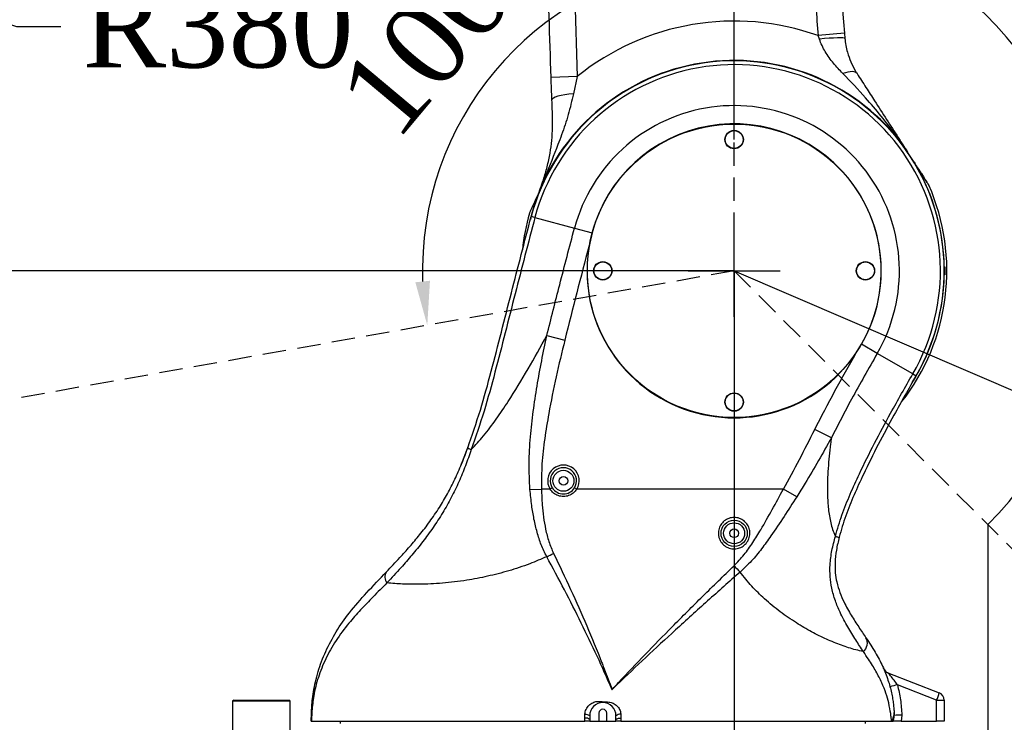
# Model space of a CAD drawing. Header units: millimetres. Extents: x 559 to 1365, y 424 to 1103.
# Tile 23 of 45: x 737 to 791, y 918 to 956. Entities that reach past the tile are written whole.
import ezdxf

# ---------------------------------------------------------------- set-up
doc = ezdxf.new("R2010")
doc.units = ezdxf.units.MM
doc.header["$PDSIZE"] = -1
doc.linetypes.add('HIDDEN', pattern=[1.905, 1.27, -0.635])
doc.layers.add('C7线性', color=7, linetype='Continuous')
doc.layers.add('虚线', color=7, linetype='HIDDEN')
doc.styles.get("Standard").update_dxf_attribs({"font": 'times.ttf'})
doc.dimstyles.new('ISO-25', dxfattribs={"dimtxt": 3.5, "dimasz": 2.4, "dimexe": 1, "dimexo": 0, "dimgap": 1.524, "dimtad": 1, "dimtoh": 1, "dimlfac": 2.5, "dimzin": 0, "dimtxsty": 'Standard', "dimcen": 2.5, "dimazin": 0, "dimtfac": 1, "dimtdec": 3, "dimtmove": 0, "dimatfit": 3, "dimfxl": 1, "dimtzin": 0, "dimarcsym": 0})
doc.dimstyles.new('副本 ISO-25', dxfattribs={"dimtxt": 3.5, "dimasz": 2.4, "dimexe": 1, "dimexo": 0, "dimgap": 1.524, "dimtad": 1, "dimtih": 1, "dimtoh": 1, "dimlfac": 2.5, "dimzin": 0, "dimtxsty": 'Standard', "dimcen": 2.5, "dimazin": 0, "dimtfac": 1, "dimtdec": 3, "dimtmove": 0, "dimatfit": 3, "dimldrblk": 'NONE', "dimfxl": 1, "dimtzin": 0, "dimarcsym": 0})

# ---------------------------------------------------------------- blocks, each defined once
blk = doc.blocks.new('*D134')
at = {"layer": 'C7线性', "color": 0, "lineweight": -2}
for p, q in [((681.282, 942.341), (681.282, 841.894)), ((768.706, 889.273), (768.706, 841.894)), ((766.306, 842.894), (683.682, 842.894))]:
    blk.add_line(p, q, dxfattribs=at)
at = {"layer": 'C7线性', "color": 0}
for points in [[(683.682, 843.294), (683.682, 842.494), (681.282, 842.894)], [(766.306, 842.494), (766.306, 843.294), (768.706, 842.894)]]:
    blk.add_solid(points, dxfattribs=at)
at = {"layer": 'Defpoints', "color": 0}
for p in [(681.282, 942.341), (768.706, 889.273), (681.282, 842.894)]:
    blk.add_point(p, dxfattribs=at)
at = {"layer": 'C7线性', "color": 0, "insert": (724.994, 848.996), "char_height": 4.5, "attachment_point": 2}
blk.add_mtext('612', dxfattribs=at)
blk = doc.blocks.new('*D135')
at = {"layer": 'C7线性', "color": 0, "lineweight": -2}
for p, q in [((870.416, 942.341), (870.416, 841.894)), ((768.706, 889.273), (768.706, 841.894)), ((868.016, 842.894), (771.106, 842.894))]:
    blk.add_line(p, q, dxfattribs=at)
at = {"layer": 'C7线性', "color": 0}
for points in [[(771.106, 843.294), (771.106, 842.494), (768.706, 842.894)], [(868.016, 842.494), (868.016, 843.294), (870.416, 842.894)]]:
    blk.add_solid(points, dxfattribs=at)
at = {"layer": 'Defpoints', "color": 0}
for p in [(870.416, 942.341), (768.706, 889.273), (768.706, 842.894)]:
    blk.add_point(p, dxfattribs=at)
at = {"layer": 'C7线性', "color": 0, "insert": (819.561, 849.009), "char_height": 4.5, "attachment_point": 2}
blk.add_mtext('711.91', dxfattribs=at)
blk = doc.blocks.new('*D136')
at = {"layer": 'C7线性', "color": 0, "lineweight": -2}
for p, q in [((775.849, 942.341), (775.849, 864.774)), ((768.706, 889.273), (768.706, 864.774)), ((738.371, 865.774), (745.985, 865.774)), ((745.985, 865.774), (766.306, 865.774)), ((768.706, 865.774), (775.849, 865.774)), ((778.249, 865.774), (780.649, 865.774))]:
    blk.add_line(p, q, dxfattribs=at)
at = {"layer": 'C7线性', "color": 0}
for points in [[(766.306, 865.374), (766.306, 866.174), (768.706, 865.774)], [(778.249, 866.174), (778.249, 865.374), (775.849, 865.774)]]:
    blk.add_solid(points, dxfattribs=at)
at = {"layer": 'Defpoints', "color": 0}
for p in [(775.849, 942.341), (768.706, 889.273), (775.849, 865.774)]:
    blk.add_point(p, dxfattribs=at)
at = {"layer": 'C7线性', "color": 0, "insert": (741.416, 871.876), "char_height": 4.5, "attachment_point": 2}
blk.add_mtext('50', dxfattribs=at)
blk = doc.blocks.new('*D137')
at = {"layer": 'C7线性', "color": 0, "lineweight": -2}
for p, q in [((775.849, 942.341), (713.351, 942.341)), ((714.351, 939.941), (714.351, 891.03)), ((778.277, 888.63), (713.351, 888.63))]:
    blk.add_line(p, q, dxfattribs=at)
at = {"layer": 'C7线性', "color": 0}
for points in [[(714.751, 939.941), (713.951, 939.941), (714.351, 942.341)], [(713.951, 891.03), (714.751, 891.03), (714.351, 888.63)]]:
    blk.add_solid(points, dxfattribs=at)
at = {"layer": 'Defpoints', "color": 0}
for p in [(775.849, 942.341), (714.351, 888.63), (778.277, 888.63)]:
    blk.add_point(p, dxfattribs=at)
at = {"layer": 'C7线性', "color": 0, "insert": (708.236, 915.486), "char_height": 4.5, "attachment_point": 2, "rotation": 90}
blk.add_mtext('376', dxfattribs=at)
blk = doc.blocks.new('*D139')
at = {"layer": 'C7线性', "color": 0, "lineweight": -2}
for p, q in [((775.849, 1036.908), (913.741, 1036.908)), ((912.741, 1034.508), (912.741, 891.03)), ((782.991, 888.63), (913.741, 888.63))]:
    blk.add_line(p, q, dxfattribs=at)
at = {"layer": 'C7线性', "color": 0}
for points in [[(913.141, 1034.508), (912.341, 1034.508), (912.741, 1036.908)], [(912.341, 891.03), (913.141, 891.03), (912.741, 888.63)]]:
    blk.add_solid(points, dxfattribs=at)
at = {"layer": 'Defpoints', "color": 0}
for p in [(775.849, 1036.908), (782.991, 888.63), (912.741, 888.63)]:
    blk.add_point(p, dxfattribs=at)
at = {"layer": 'C7线性', "color": 0, "insert": (906.64, 962.769), "char_height": 4.5, "attachment_point": 2, "rotation": 90}
blk.add_mtext('1038', dxfattribs=at)
blk = doc.blocks.new('*D140')
at = {"layer": 'C7线性', "color": 0, "lineweight": -2}
for p, q in [((775.849, 989.482), (713.351, 989.482)), ((714.351, 944.741), (714.351, 987.082)), ((775.849, 942.341), (713.351, 942.341))]:
    blk.add_line(p, q, dxfattribs=at)
at = {"layer": 'C7线性', "color": 0}
for points in [[(714.751, 987.082), (713.951, 987.082), (714.351, 989.482)], [(713.951, 944.741), (714.751, 944.741), (714.351, 942.341)]]:
    blk.add_solid(points, dxfattribs=at)
at = {"layer": 'Defpoints', "color": 0}
for p in [(714.351, 989.482), (775.849, 989.482), (775.849, 942.341)]:
    blk.add_point(p, dxfattribs=at)
at = {"layer": 'C7线性', "color": 0, "insert": (708.249, 965.912), "char_height": 4.5, "attachment_point": 2, "rotation": 90}
blk.add_mtext('330', dxfattribs=at)
blk = doc.blocks.new('*D150')
at = {"color": 0, "lineweight": -2}
for p, q in [((736.831, 955.623), (726.718, 959.066)), ((739.231, 955.623), (736.831, 955.623))]:
    blk.add_line(p, q, dxfattribs=at)
at = {"color": 0}
blk.add_solid([(726.847, 959.444), (726.589, 958.687), (724.446, 959.839)], dxfattribs=at)
at = {"layer": 'Defpoints', "color": 0}
for p in [(724.446, 959.839), (775.849, 942.341)]:
    blk.add_point(p, dxfattribs=at)
at = {"color": 0, "insert": (747.78, 955.623), "char_height": 4.5, "attachment_point": 5}
blk.add_mtext('R380', dxfattribs=at)
blk = doc.blocks.new('_None')
blk = doc.blocks.new('*D151')
at = {"color": 0, "lineweight": -2}
for p, q in [((752.404, 966.682), (755.36, 970.875)), ((750.004, 966.682), (752.404, 966.682))]:
    blk.add_line(p, q, dxfattribs=at)
at = {"color": 0}
blk.add_solid([(755.687, 970.645), (755.033, 971.106), (756.743, 972.837)], dxfattribs=at)
at = {"layer": 'Defpoints', "color": 0}
for p in [(756.743, 972.837), (729.425, 934.084)]:
    blk.add_point(p, dxfattribs=at)
at = {"color": 0, "insert": (741.475, 966.682), "char_height": 4.5, "attachment_point": 5}
blk.add_mtext('R312', dxfattribs=at)
blk = doc.blocks.new('*D154')
at = {"color": 0, "lineweight": -2}
for p, q in [((872.819, 1004.495), (857.486, 994.667)), ((896.123, 1004.495), (872.819, 1004.495)), ((775.849, 939.841), (775.849, 944.841)), ((773.349, 942.341), (778.349, 942.341))]:
    blk.add_line(p, q, dxfattribs=at)
at = {"color": 0}
blk.add_solid([(857.27, 995.004), (857.702, 994.33), (855.465, 993.372)], dxfattribs=at)
at = {"layer": 'Defpoints', "color": 0}
for p in [(855.465, 993.372), (775.849, 942.341)]:
    blk.add_point(p, dxfattribs=at)
at = {"color": 0, "insert": (885.233, 1008.314), "char_height": 4.5, "attachment_point": 5}
blk.add_mtext('R661.91', dxfattribs=at)
blk = doc.blocks.new('*D155')
at = {"color": 0, "lineweight": -2}
for p, q in [((772.635, 1003.124), (666.255, 1003.124)), ((667.255, 1000.724), (667.255, 891.03)), ((754.421, 888.63), (666.255, 888.63))]:
    blk.add_line(p, q, dxfattribs=at)
at = {"color": 0}
for points in [[(667.655, 1000.724), (666.855, 1000.724), (667.255, 1003.124)], [(666.855, 891.03), (667.655, 891.03), (667.255, 888.63)]]:
    blk.add_solid(points, dxfattribs=at)
at = {"layer": 'Defpoints', "color": 0}
for p in [(772.635, 1003.124), (667.255, 888.63), (754.421, 888.63)]:
    blk.add_point(p, dxfattribs=at)
at = {"color": 0, "insert": (663.435, 945.877), "char_height": 4.5, "attachment_point": 5, "rotation": 90}
blk.add_mtext('801.5', dxfattribs=at)
blk = doc.blocks.new('*D156')
at = {"color": 0, "lineweight": -2}
blk.add_line((775.849, 949.484), (775.849, 960.294), dxfattribs=at)
blk.add_arc((775.849, 942.341), 16.952, 98.1184, 181.9671, dxfattribs=at)
at = {"color": 0}
for points in [[(773.483, 958.725), (773.427, 959.523), (775.849, 959.294)], [(758.509, 941.717), (759.304, 941.801), (759.159, 939.373)]]:
    blk.add_solid(points, dxfattribs=at)
at = {"layer": 'Defpoints', "color": 0}
for p in [(775.849, 949.484), (759.374, 946.337), (775.849, 942.341), (775.849, 942.341), (682.743, 925.781)]:
    blk.add_point(p, dxfattribs=at)
at = {"color": 0, "insert": (759.932, 955.677), "char_height": 4.5, "attachment_point": 5, "rotation": 50.0427}
blk.add_mtext('100°', dxfattribs=at)
blk = doc.blocks.new('*D157')
at = {"color": 0, "lineweight": -2}
blk.add_line((775.849, 949.484), (775.849, 969.662), dxfattribs=at)
blk.add_arc((775.849, 942.341), 26.321, 320.1957, 84.7737, dxfattribs=at)
at = {"color": 0}
for points in [[(778.265, 968.952), (778.228, 968.153), (775.849, 968.662)], [(795.774, 925.762), (796.364, 925.222), (794.45, 923.72)]]:
    blk.add_solid(points, dxfattribs=at)
at = {"layer": 'Defpoints', "color": 0}
for p in [(794.464, 960.949), (775.849, 949.484), (775.849, 942.341), (775.849, 942.341), (842.682, 875.437)]:
    blk.add_point(p, dxfattribs=at)
at = {"color": 0, "insert": (804.517, 951.624), "char_height": 4.5, "attachment_point": 5, "rotation": 287.942}
blk.add_mtext('135°', dxfattribs=at)
blk = doc.blocks.new('*D215')
at = {"color": 0, "lineweight": -2}
for p, q in [((775.849, 942.341), (793.787, 934.636)), ((809.669, 927.814), (795.992, 933.689)), ((819.49, 927.814), (809.669, 927.814))]:
    blk.add_line(p, q, dxfattribs=at)
at = {"color": 0}
blk.add_solid([(796.15, 934.057), (795.834, 933.321), (793.787, 934.636)], dxfattribs=at)
at = {"layer": 'Defpoints', "color": 0}
for p in [(775.849, 942.341), (793.787, 934.636)]:
    blk.add_point(p, dxfattribs=at)
at = {"color": 0, "insert": (815.341, 931.124), "char_height": 3.5, "attachment_point": 5}
blk.add_mtext('R97', dxfattribs=at)

msp = doc.modelspace()

# ---------------------------------------------------------------- linework, layer by layer
at = {"color": 7, "linetype": 'Continuous', "lineweight": 25}
for p, q in [((767.158586, 958.067031), (767.319122, 952.920949)), ((781.845716, 955.267364), (780.423064, 955.138241)), ((780.483987, 954.953745), (780.423064, 955.138241)), ((781.845716, 955.267364), (781.871162, 954.991265)), ((767.319122, 952.920949), (765.891531, 952.870005)), ((767.319122, 952.920949), (767.105335, 951.977713)), ((785.241528, 948.861024), (785.285495, 948.79521)), ((785.633447, 948.254403), (785.285495, 948.79521)), ((785.633447, 948.254403), (785.675119, 948.187113)), ((785.989925, 947.678134), (785.994375, 947.668463)), ((786.130301, 947.343371), (786.142956, 947.349528)), ((786.143217, 947.349655), (786.142956, 947.349528)), ((786.433033, 947.011642), (786.440376, 947.000108)), ((765.251181, 946.670385), (765.250912, 946.670495)), ((765.264209, 946.665063), (765.251181, 946.670385)), ((765.012303, 945.245015), (764.810233, 945.29916)), ((765.012303, 945.245015), (767.165741, 944.668003)), ((767.165741, 944.668003), (768.121813, 944.411825)), ((768.121807, 944.411802), (767.991986, 943.845887)), ((787.280483, 942.555651), (787.274824, 942.555651)), ((787.280483, 942.555651), (787.298519, 942.555651)), ((787.280483, 942.127101), (787.274824, 942.127101)), ((787.298519, 942.127101), (787.280483, 942.127101)), ((765.658981, 938.816317), (766.638051, 938.567868)), ((782.483271, 937.871719), (782.776682, 938.341562)), ((783.63388, 937.846677), (782.77669, 938.341576)), ((785.5646, 936.731975), (783.63388, 937.846677)), ((785.5646, 936.731975), (785.745771, 936.627376)), ((781.13664, 933.254833), (780.232958, 933.706125)), ((760.975491, 931.722068), (761.399893, 932.817507)), ((764.742267, 930.437878), (765.366561, 930.457977)), ((765.837475, 930.457977), (765.366561, 930.457977)), ((765.958493, 930.533877), (765.837475, 930.457977)), ((767.289691, 930.457977), (767.168673, 930.533877)), ((778.525757, 930.457977), (767.289691, 930.457977)), ((779.25244, 930.046693), (778.525757, 930.457977)), ((783.978885, 920.691798), (783.984673, 920.67861)), ((784.215382, 920.465213), (787.004011, 919.377515)), ((786.863239, 918.97826), (784.727719, 919.811216)), ((748.635908, 918.985401), (748.564483, 918.913976)), ((748.635908, 918.985401), (751.635758, 918.985401)), ((751.707183, 918.913976), (751.635758, 918.985401)), ((786.863239, 917.842601), (786.863239, 918.97826)), ((786.863239, 918.97826), (787.276833, 918.97826)), ((787.276833, 918.97826), (787.276833, 917.842601)), ((748.564483, 918.913976), (748.564483, 917.342626)), ((751.707183, 918.913976), (748.564483, 918.913976)), ((751.707183, 917.342626), (751.707183, 918.913976)), ((752.849983, 917.842601), (752.850586, 917.961539)), ((767.723511, 917.842601), (767.724175, 917.995128)), ((767.724175, 917.995128), (767.730339, 918.201334)), ((767.992083, 918.128301), (767.992083, 917.921895)), ((767.992083, 917.921895), (767.992083, 917.842601)), ((768.492058, 918.271151), (768.492058, 917.842601)), ((768.920608, 917.842601), (768.920608, 918.271151)), ((769.420583, 917.903116), (769.420583, 918.128301)), ((769.683199, 918.210292), (769.690101, 917.985495)), ((769.690101, 917.985495), (769.689314, 917.842601)), ((784.549364, 918.307224), (784.557008, 918.147537)), ((784.970297, 918.163692), (784.938375, 917.842601)), ((754.421333, 917.842601), (754.421333, 917.699751)), ((767.992083, 917.842601), (768.492058, 917.842601)), ((768.492058, 917.842601), (768.920608, 917.842601)), ((768.920608, 917.842601), (769.420583, 917.842601)), ((769.420583, 917.842601), (769.420583, 917.903116)), ((782.991333, 917.699751), (782.991333, 917.842601)), ((784.4061, 917.842601), (784.506321, 917.842601)), ((784.938375, 917.842601), (786.863239, 917.842601)), ((787.276833, 917.842601), (786.863239, 917.842601))]:
    msp.add_line(p, q, dxfattribs=at)
msp.add_line((789.646333, 928.529138), (789.646333, 865.77544))
at = {"color": 7, "linetype": 'Continuous', "lineweight": 25, "flags": 128}
for points in [[(781.871162, 954.991265), (781.84325, 955.006314), (781.763821, 955.01589), (781.63581, 955.019641), (781.463946, 955.017427), (781.25458, 955.009329), (781.015445, 954.995648), (780.755378, 954.976889), (780.483987, 954.953745)], [(782.534039, 953.07168), (782.491029, 953.118273), (782.430248, 953.152292), (782.352626, 953.173215), (782.259355, 953.180721), (782.151867, 953.174694), (782.031809, 953.155227), (781.901025, 953.122619), (781.761522, 953.077371)], [(767.105335, 951.977713), (766.865482, 951.95513), (766.640786, 951.924561), (766.438074, 951.886935), (766.263507, 951.843397), (766.122389, 951.795268), (766.019008, 951.744012), (765.956506, 951.691186), (765.936781, 951.638396)], [(761.551167, 932.609094), (761.506994, 932.625356), (761.46781, 932.639781), (761.433994, 932.65223), (761.40587, 932.662583), (761.383711, 932.670741), (761.367728, 932.676625), (761.358076, 932.680178), (761.354849, 932.681366)], [(781.356035, 927.892162), (781.401622, 927.880432), (781.44206, 927.870028), (781.476958, 927.861048), (781.505982, 927.853581), (781.52885, 927.847696), (781.545344, 927.843452), (781.555305, 927.840889), (781.558635, 927.840032)], [(769.690101, 917.985495), (769.636726, 917.983144), (769.585834, 917.977936), (769.539244, 917.970055), (769.49862, 917.959784), (769.465413, 917.947489), (769.440808, 917.933609), (769.425685, 917.91864), (769.420583, 917.903116)]]:
    msp.add_lwpolyline(points, dxfattribs=at)
at = {"color": 7, "linetype": 'Continuous', "lineweight": 25}
for centre, radius in [((775.848833, 942.341376), 7.985315), ((775.848833, 949.483876), 0.499975), ((775.848833, 949.483876), 0.48569), ((768.706333, 942.341376), 0.499975), ((768.706333, 942.341376), 0.48569), ((782.991333, 942.341376), 0.499975), ((782.991333, 942.341376), 0.48569), ((775.848833, 935.198876), 0.499975), ((775.848833, 935.198876), 0.48569), ((766.563583, 930.913376), 0.5714), ((766.563583, 930.913376), 0.235703), ((775.848833, 928.056376), 0.71425), ((775.848833, 928.056376), 0.5714), ((775.848833, 928.056376), 0.235702)]:
    msp.add_circle(centre, radius, dxfattribs=at)
at = {"color": 7, "linetype": 'Continuous', "lineweight": 18}
for centre, radius, start, end in [((775.848833, 942.341376), 94.5667, 314.96941646, 190.08547037), ((775.848833, 942.341376), 54.299414, 134.9028627, 245.268078), ((729.424529, 934.084094), 47.413771, 190.0854704, 300)]:
    msp.add_arc(centre, radius, start, end, dxfattribs=at)
at = {"color": 7, "linetype": 'Continuous', "lineweight": 25}
for centre, radius, start, end in [((881.431376, 964.305968), 99.995, 179.40424291, 185.18607622), ((881.431376, 964.305968), 101.4235, 183.40300992, 185.18607622), ((775.848833, 942.341376), 13.589825, 70.330603, 128.8772668), ((775.848833, 942.341376), 11.447731, 36.3930228, 157.6592979), ((775.848833, 942.341376), 11.428, 330, 165), ((775.848833, 942.341376), 11.218801, 330, 165), ((775.848833, 942.341376), 11.433658, 34.765248, 157.7805956), ((775.848833, 942.341376), 8.989398, 330, 165), ((775.848833, 942.341376), 7.9996, 330, 165), ((784.0729, 948.388273), 1.239944, 32.7572939, 36.9458762), ((775.848833, 942.341376), 11.433658, 25.9431962, 30.7487541), ((784.760524, 947.31953), 1.239944, 28.5681259, 32.7567082), ((775.848833, 942.341376), 11.447731, 25.9431962, 29.1209793), ((775.848833, 942.341376), 11.57085, 321.9064563, 23.7417142), ((775.848833, 942.341376), 11.433658, 1.0738271, 25.9431962), ((775.848833, 942.341376), 11.433658, 157.7805956, 165.8282706), ((775.848833, 942.341376), 11.57085, 164.2810062, 174.3283742), ((775.848833, 942.341376), 7.9996, 169.1596353, 326.0316346), ((775.848833, 942.341376), 11.433658, 327.8775917, 358.9261729), ((766.563583, 930.913376), 0.8571, 327.9049735, 212.0950265), ((766.563583, 930.913376), 0.71425, 327.9049735, 212.0950265), ((766.563583, 930.913376), 0.71425, 212.0950265, 327.9049735), ((758.311241, 942.39171), 17.249941, 295.2006641, 296.5705715), ((757.359259, 925.672173), 0.510111, 145.5183965, 218.7297617), ((789.054196, 938.699117), 18.125343, 223.2033575, 224.7038948), ((782.482455, 922.08463), 0.6105, 310.1544927, 28.351141), ((784.37111, 920.864468), 0.42855, 203.7606083, 248.6918374), ((787.560249, 908.814402), 11.355753, 104.4441232, 106.5336853), ((783.874103, 920.256637), 3.251028, 336.8448538, 344.311116), ((786.848283, 918.97826), 0.42855, 0, 68.6918374), ((768.706333, 918.128301), 0.71425, 0, 180), ((768.706333, 918.271151), 0.214275, 0, 180), ((753.535397, 917.954583), 0.684847, 179.4180361, 189.410954), ((767.783023, 917.683751), 0.316889, 48.721096, 100.7023696), ((767.748685, 917.761532), 0.440184, 56.4306539, 92.3886765), ((769.676753, 917.769366), 0.440973, 89.1623665, 125.5152483), ((783.853489, 918.267394), 0.697014, 322.450503, 3.275916), ((787.794059, 840.396302), 77.818614, 92.07951618, 92.38404275)]:
    msp.add_arc(centre, radius, start, end, dxfattribs=at)
msp.add_arc((775.848833, 942.341376), 19.523035, 314.9694165, 111.2496235)
for points, knots in [([(765.891531, 952.870005), (765.819435, 955.063675), (765.681713, 959.254181), (765.614212, 963.446396), (765.582047, 965.444046)], [0, 0, 0, 0, 0.523485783, 1, 1, 1, 1]), ([(781.761522, 953.077371), (781.588085, 953.261607), (781.239338, 953.632069), (780.868867, 954.147161), (780.620116, 954.594846), (780.529588, 954.83352), (780.483987, 954.953745)], [0, 0, 0, 0, 0.33398685, 0.671580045, 0.834568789, 1, 1, 1, 1]), ([(781.871162, 954.991265), (781.886581, 954.863228), (781.917806, 954.603954), (782.021848, 954.168043), (782.189334, 953.694967), (782.378412, 953.320032), (782.505324, 953.117502), (782.534039, 953.07168)], [0, 0, 0, 0, 0.176821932, 0.358061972, 0.634740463, 0.917359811, 1, 1, 1, 1]), ([(765.936781, 951.638396), (765.929183, 951.840796), (765.913903, 952.247822), (765.899015, 952.661857), (765.891531, 952.870005)], [0, 0, 0, 0, 0.497266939, 1, 1, 1, 1]), ([(785.063868, 949.133554), (785.047235, 949.157728), (785.025637, 949.189116), (784.945223, 949.305092), (784.820868, 949.481978), (784.4501, 949.99534), (783.855214, 950.76462), (782.905461, 951.883104), (782.180868, 952.639575), (781.761522, 953.077371)], [0, 0, 0, 0, 0.022137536, 0.028744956, 0.089885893, 0.151564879, 0.402475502, 0.654192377, 1, 1, 1, 1]), ([(782.534039, 953.07168), (782.695757, 952.820328), (783.019221, 952.317582), (783.554202, 951.486084), (784.141655, 950.573031), (784.614647, 949.837881), (784.91801, 949.366376), (785.046268, 949.16703), (785.097351, 949.087634), (785.115656, 949.059184)], [0, 0, 0, 0, 0.17461421, 0.349257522, 0.595205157, 0.841039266, 0.903355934, 0.965369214, 1, 1, 1, 1]), ([(767.105335, 951.977713), (767.062878, 951.786228), (766.934298, 951.206314), (766.666272, 950.277321), (766.18656, 948.975437), (765.727444, 947.853258), (765.392835, 947.023567), (765.288736, 946.763344), (765.263951, 946.701718), (765.260369, 946.692811)], [0, 0, 0, 0, 0.100355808, 0.303928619, 0.509551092, 0.845818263, 0.964905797, 0.994928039, 1, 1, 1, 1]), ([(765.959367, 951.119195), (765.959367, 951.119198), (765.950953, 951.29021), (765.943867, 951.464304), (765.936781, 951.638396)], [0, 0, 0, 0, 0.00001599, 1, 1, 1, 1]), ([(765.967689, 950.948442), (765.967689, 950.948445), (765.965277, 951.004278), (765.962212, 951.061357), (765.959367, 951.119192), (765.959367, 951.119195)], [0, 0, 0, 0, 0.000047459, 0.999952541, 1, 1, 1, 1]), ([(765.295718, 946.786821), (765.298675, 946.794675), (765.361627, 946.961873), (765.501271, 947.361767), (765.685938, 948.00088), (765.837891, 948.71274), (765.936089, 949.431729), (765.982799, 950.16209), (765.979191, 950.682115), (765.967689, 950.94844), (765.967689, 950.948442)], [0, 0, 0, 0, 0.006427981, 0.136844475, 0.323354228, 0.509804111, 0.673331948, 0.837124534, 0.99999837, 1, 1, 1, 1]), ([(785.241528, 948.861024), (785.228503, 948.881068), (785.155495, 948.993422), (785.105195, 949.07035), (785.063868, 949.133554)], [0, 0, 0, 0, 0.178401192, 1, 1, 1, 1]), ([(785.115656, 949.059184), (785.150834, 949.004508), (785.196763, 948.933123), (785.268664, 948.82137), (785.285495, 948.79521)], [0, 0, 0, 0, 0.76591276, 1, 1, 1, 1]), ([(785.633447, 948.254403), (785.660909, 948.21172), (785.730456, 948.103627), (785.775829, 948.033105), (785.803286, 947.99043)], [0, 0, 0, 0, 0.394874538, 1, 1, 1, 1]), ([(785.849503, 947.912475), (785.818131, 947.962044), (785.769675, 948.038606), (785.699767, 948.148402), (785.675119, 948.187113)], [0, 0, 0, 0, 0.647430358, 1, 1, 1, 1]), ([(785.803286, 947.99043), (785.821103, 947.962737), (785.85013, 947.917623), (785.892205, 947.852228), (785.908453, 947.826974)], [0, 0, 0, 0, 0.613826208, 1, 1, 1, 1]), ([(785.994375, 947.668463), (785.967027, 947.714946), (785.920444, 947.794124), (785.870273, 947.877934), (785.852871, 947.906874), (785.849503, 947.912475)], [0, 0, 0, 0, 0.534154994, 0.909848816, 1, 1, 1, 1]), ([(785.908453, 947.826974), (785.909027, 947.826079), (785.912641, 947.820452), (785.942969, 947.772435), (785.967694, 947.722779), (785.989925, 947.678134)], [0, 0, 0, 0, 0.01870676, 0.117716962, 1, 1, 1, 1]), ([(785.908453, 947.826974), (785.952179, 947.759013), (786.077646, 947.564005), (786.240312, 947.31118), (786.351488, 947.138384), (786.412523, 947.04352), (786.426194, 947.022271), (786.433033, 947.011642)], [0, 0, 0, 0, 0.135084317, 0.387613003, 0.640781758, 0.820316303, 1, 1, 1, 1]), ([(786.188438, 947.371655), (786.188438, 947.371655), (786.167358, 947.404199), (786.106073, 947.498819), (786.035375, 947.607965), (785.989925, 947.678134)], [0, 0, 0, 0, 0.000003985, 0.357118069, 1, 1, 1, 1]), ([(785.994375, 947.668463), (786.018758, 947.615762), (786.067533, 947.51034), (786.117986, 947.403224), (786.143217, 947.349655)], [0, 0, 0, 0, 0.49990104, 1, 1, 1, 1]), ([(786.188438, 947.371655), (786.180827, 947.367952), (786.16854, 947.361975), (786.153627, 947.354719), (786.147951, 947.351958)], [0, 0, 0, 0, 0.6194200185, 1, 1, 1, 1]), ([(786.440376, 947.000108), (786.439978, 947.000641), (786.438991, 947.001961), (786.427014, 947.019817), (786.400569, 947.059424), (786.357291, 947.123991), (786.301074, 947.207453), (786.24921, 947.28336), (786.213737, 947.337256), (786.197954, 947.362274), (786.193493, 947.369437), (786.191258, 947.373027)], [0, 0, 0, 0, 0.104236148, 0.2584467, 0.429875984, 0.614023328, 0.793422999, 0.926902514, 0.980678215, 0.990317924, 1, 1, 1, 1]), ([(765.250832, 946.670296), (765.249414, 946.666798), (765.246154, 946.658754), (765.239475, 946.642755), (765.22391, 946.606307), (765.180636, 946.508208), (765.106649, 946.343859), (765.025144, 946.163934), (764.927884, 945.949986), (764.841649, 945.76065), (764.77464, 945.613795), (764.731605, 945.519469), (764.710326, 945.472863), (764.711371, 945.475152), (764.71177, 945.476025)], [0, 0, 0, 0, 0.001112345, 0.002558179, 0.005335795, 0.015899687, 0.057888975, 0.141382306, 0.22564031, 0.392572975, 0.559579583, 0.7278562, 0.896140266, 1, 1, 1, 1]), ([(765.250832, 946.670296), (765.251275, 946.671401), (765.253958, 946.678082), (765.258629, 946.690012), (765.265345, 946.707281), (765.2737, 946.728954), (765.284415, 946.756946), (765.291542, 946.775781), (765.295718, 946.786821)], [0, 0, 0, 0, 0.020110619, 0.12159605, 0.244120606, 0.409451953, 0.653865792, 1, 1, 1, 1]), ([(765.260369, 946.692811), (765.261356, 946.69537), (765.270268, 946.718485), (765.280305, 946.745971), (765.290894, 946.774036), (765.295718, 946.786821)], [0, 0, 0, 0, 0.063470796, 0.573367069, 1, 1, 1, 1]), ([(761.354849, 932.681366), (761.59218, 933.373448), (762.066956, 934.757941), (762.836006, 937.587923), (763.715988, 941.109955), (764.448634, 943.914814), (764.810233, 945.29916)], [0, 0, 0, 0, 0.167681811, 0.33544307, 0.672006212, 1, 1, 1, 1]), ([(765.012303, 945.245015), (764.650945, 943.86159), (763.918505, 941.057507), (763.037874, 937.532782), (762.266817, 934.695784), (761.78968, 933.304548), (761.551167, 932.609094)], [0, 0, 0, 0, 0.327299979, 0.663408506, 0.831743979, 1, 1, 1, 1]), ([(765.658981, 938.816317), (765.89155, 939.739823), (766.383439, 941.693052), (766.895688, 943.641042), (767.165741, 944.668003)], [0, 0, 0, 0, 0.4728097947, 1, 1, 1, 1]), ([(767.991986, 943.845887), (767.980551, 943.802711), (767.515551, 942.046937), (767.071339, 940.285748), (766.638051, 938.567868)], [0, 0, 0, 0, 0.0245911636, 1, 1, 1, 1]), ([(787.298519, 942.555651), (787.299151, 942.553282), (787.300413, 942.548543), (787.302592, 942.511597), (787.304464, 942.457177), (787.305633, 942.389237), (787.305798, 942.316053), (787.304923, 942.245737), (787.303224, 942.186138), (787.301113, 942.144223), (787.299494, 942.128376), (787.298707, 942.127347), (787.298519, 942.127101)], [0, 0, 0, 0, 0.107377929, 0.21479707, 0.322229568, 0.429620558, 0.53692699, 0.644178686, 0.751457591, 0.858819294, 0.966244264, 1, 1, 1, 1]), ([(761.551167, 932.609094), (761.775185, 932.853032), (762.253926, 933.374345), (762.91607, 934.263095), (763.73264, 935.473082), (764.648841, 936.992284), (765.322052, 938.207918), (765.658981, 938.816317)], [0, 0, 0, 0, 0.136707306, 0.292152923, 0.448228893, 0.723850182, 1, 1, 1, 1]), ([(764.742267, 930.437878), (764.717585, 930.91439), (764.668005, 931.871573), (764.761806, 933.292568), (764.914613, 934.693272), (765.188398, 936.534553), (765.47058, 937.9028), (765.658981, 938.816317)], [0, 0, 0, 0, 0.169143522, 0.339763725, 0.504438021, 0.669135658, 1, 1, 1, 1]), ([(766.638051, 938.567868), (766.475635, 937.905785), (766.150819, 936.581686), (765.796595, 934.791794), (765.536736, 933.210677), (765.370081, 931.838144), (765.367733, 930.9176), (765.366561, 930.457977)], [0, 0, 0, 0, 0.2484612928, 0.4968969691, 0.664744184, 0.8326084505, 1, 1, 1, 1]), ([(780.232958, 933.706125), (780.593509, 934.407827), (781.314931, 935.811853), (782.093709, 937.184894), (782.483271, 937.871719)], [0, 0, 0, 0, 0.499778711, 1, 1, 1, 1]), ([(783.63388, 937.846677), (783.160762, 937.019932), (782.295143, 935.507316), (781.498063, 933.957549), (781.13664, 933.254833)], [0, 0, 0, 0, 0.546566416, 1, 1, 1, 1]), ([(781.356035, 927.892162), (781.468799, 928.28113), (781.694573, 929.059918), (782.154109, 930.187372), (782.745302, 931.488918), (783.476544, 932.960334), (784.446858, 934.77269), (785.158991, 936.020985), (785.5646, 936.731975)], [0, 0, 0, 0, 0.123713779, 0.247698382, 0.371666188, 0.560719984, 0.74979932, 1, 1, 1, 1]), ([(785.745771, 936.627376), (785.340909, 935.917717), (784.635776, 934.681728), (783.67781, 932.893147), (782.955435, 931.442624), (782.364848, 930.148922), (781.899996, 929.015121), (781.672337, 928.231433), (781.558635, 927.840032)], [0, 0, 0, 0, 0.251188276, 0.43748561, 0.62375947, 0.749257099, 0.87477006, 1, 1, 1, 1]), ([(778.525757, 930.457977), (778.820104, 930.993914), (779.409022, 932.066197), (779.958243, 933.159344), (780.232958, 933.706125)], [0, 0, 0, 0, 0.499809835, 1, 1, 1, 1]), ([(781.13664, 933.254833), (780.672685, 932.423438), (780.068067, 931.339977), (779.40638, 930.290785), (779.25244, 930.046693)], [0, 0, 0, 0, 0.767352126, 1, 1, 1, 1]), ([(781.13664, 933.254833), (781.12196, 933.143873), (781.048546, 932.588976), (780.944574, 931.589588), (780.905388, 930.439074), (780.953165, 929.477253), (781.066685, 928.712526), (781.22196, 928.189615), (781.338084, 927.931987), (781.356035, 927.892162)], [0, 0, 0, 0, 0.060011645, 0.300110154, 0.540006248, 0.684844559, 0.829845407, 0.973696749, 1, 1, 1, 1]), ([(756.938771, 925.960968), (757.180262, 926.214885), (757.591409, 926.647186), (758.205145, 927.327256), (758.751556, 927.974212), (759.296263, 928.683471), (759.806548, 929.43223), (760.262347, 930.206114), (760.665081, 930.998708), (761.030224, 931.826016), (761.246626, 932.396212), (761.354849, 932.681366)], [0, 0, 0, 0, 0.152995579, 0.260479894, 0.367936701, 0.479221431, 0.590474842, 0.691248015, 0.792050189, 0.896004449, 1, 1, 1, 1]), ([(761.551167, 932.609094), (761.447038, 932.314672), (761.238816, 931.725936), (760.878336, 930.852727), (760.46864, 929.997699), (759.998028, 929.159409), (759.474941, 928.358346), (758.90743, 927.58771), (758.319636, 926.865428), (757.654576, 926.104706), (757.214417, 925.627452), (756.961319, 925.353023)], [0, 0, 0, 0, 0.100305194, 0.200573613, 0.303434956, 0.406264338, 0.514345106, 0.622450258, 0.735029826, 0.847637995, 1, 1, 1, 1]), ([(765.65609, 926.783582), (765.551116, 926.997532), (765.341061, 927.425652), (765.121555, 928.118255), (764.954367, 928.833521), (764.82651, 929.61114), (764.771821, 930.14784), (764.742267, 930.437878)], [0, 0, 0, 0, 0.188601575, 0.37739765, 0.573380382, 0.76945061, 1, 1, 1, 1]), ([(765.366561, 930.457977), (765.378405, 930.176089), (765.399694, 929.66946), (765.47447, 928.941176), (765.587514, 928.269755), (765.753175, 927.60085), (765.935859, 927.175941), (766.027136, 926.963637)], [0, 0, 0, 0, 0.236068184, 0.424278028, 0.612407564, 0.806341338, 1, 1, 1, 1]), ([(767.289691, 930.457977), (767.230427, 930.381621), (767.111831, 930.22882), (766.850481, 930.090641), (766.562313, 930.041024), (766.274285, 930.091476), (766.014108, 930.23002), (765.896163, 930.382237), (765.837475, 930.457977)], [0, 0, 0, 0, 0.166735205, 0.3336618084, 0.5007162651, 0.6677627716, 0.8346858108, 1, 1, 1, 1]), ([(775.842116, 926.290692), (776.028909, 926.487735), (776.403364, 926.882737), (776.8702, 927.555071), (777.37603, 928.377303), (777.92316, 929.348378), (778.324882, 930.088093), (778.525757, 930.457977)], [0, 0, 0, 0, 0.163787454, 0.328336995, 0.492847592, 0.746405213, 1, 1, 1, 1]), ([(779.25244, 930.046693), (779.022988, 929.688288), (778.564118, 928.971533), (777.932215, 928.022399), (777.345355, 927.210586), (776.80157, 926.537882), (776.381303, 926.14502), (776.171578, 925.948971)], [0, 0, 0, 0, 0.248247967, 0.496458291, 0.664485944, 0.83256937, 1, 1, 1, 1]), ([(776.70589, 928.056376), (776.704598, 928.026257), (776.699202, 927.900447), (776.633381, 927.683134), (776.462721, 927.445498), (776.221764, 927.277798), (775.939331, 927.19924), (775.647227, 927.218112), (775.378065, 927.331897), (775.161505, 927.527761), (775.039124, 927.753132), (774.983208, 927.999903), (774.99661, 928.256415), (775.108521, 928.526969), (775.304002, 928.745303), (775.560769, 928.886626), (775.849801, 928.9353), (776.138514, 928.886019), (776.395031, 928.744325), (776.588616, 928.526259), (776.692524, 928.28388), (776.702019, 928.122264), (776.70589, 928.056376)], [0, 0, 0, 0, 0.016906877, 0.070621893, 0.124433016, 0.178260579, 0.231997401, 0.285599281, 0.339125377, 0.39268348, 0.446337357, 0.480133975, 0.533814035, 0.587523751, 0.641230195, 0.694928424, 0.748626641, 0.802309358, 0.855952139, 0.909547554, 0.963123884, 1, 1, 1, 1]), ([(782.876137, 921.61802), (782.741083, 921.82572), (782.470785, 922.241411), (782.024234, 922.948329), (781.641302, 923.666316), (781.342946, 924.379017), (781.153079, 925.024464), (781.058706, 925.68684), (781.054514, 926.377593), (781.152197, 927.123773), (781.288031, 927.635812), (781.356035, 927.892162)], [0, 0, 0, 0, 0.146121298, 0.292447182, 0.438191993, 0.538692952, 0.638993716, 0.721763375, 0.80449811, 0.902122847, 1, 1, 1, 1]), ([(781.558635, 927.840032), (781.504408, 927.609009), (781.396136, 927.147742), (781.325191, 926.492474), (781.340243, 925.906995), (781.427769, 925.360047), (781.594783, 924.82592), (781.862484, 924.21399), (782.211443, 923.584503), (782.629105, 922.949386), (782.889549, 922.566114), (783.019728, 922.374541)], [0, 0, 0, 0, 0.097199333, 0.194071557, 0.271526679, 0.349050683, 0.447127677, 0.545381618, 0.696645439, 0.848372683, 1, 1, 1, 1]), ([(765.65609, 926.783582), (765.349008, 926.651894), (764.664912, 926.358529), (763.585706, 926.003051), (762.437162, 925.705591), (761.227296, 925.477242), (759.975722, 925.328225), (758.81479, 925.273845), (757.808578, 925.284868), (757.243739, 925.330305), (756.961319, 925.353023)], [0, 0, 0, 0, 0.102035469, 0.227307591, 0.352789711, 0.478078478, 0.627791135, 0.777508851, 0.888754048, 1, 1, 1, 1]), ([(769.205632, 919.554485), (769.203686, 919.559015), (768.943545, 920.164304), (768.403466, 921.370939), (767.53758, 923.176693), (766.62378, 924.983431), (765.978658, 926.183523), (765.65609, 926.783582)], [0, 0, 0, 0, 0.0018708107, 0.2500003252, 0.4981464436, 0.7490680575, 1, 1, 1, 1]), ([(766.027136, 926.963637), (766.339734, 926.309936), (766.96513, 925.00212), (767.838542, 923.027003), (768.41369, 921.629326), (768.846269, 920.521884), (769.032358, 920.029387), (769.185753, 919.609186), (769.203925, 919.559182), (769.205632, 919.554485)], [0, 0, 0, 0, 0.2664742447, 0.5331179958, 0.7995389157, 0.8305375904, 0.9798334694, 0.9981056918, 1, 1, 1, 1]), ([(752.850586, 917.961539), (752.851703, 918.030922), (752.85395, 918.17044), (752.869651, 918.534603), (752.902809, 918.958436), (752.986886, 919.626937), (753.194805, 920.534371), (753.612569, 921.632145), (754.182065, 922.707051), (754.929838, 923.774691), (755.855318, 924.826512), (756.5776, 925.582795), (756.938771, 925.960968)], [0, 0, 0, 0, 0.049409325, 0.09935576, 0.149302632, 0.206773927, 0.333839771, 0.461384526, 0.588960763, 0.716069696, 0.858023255, 1, 1, 1, 1]), ([(769.205632, 919.554485), (769.209072, 919.5582), (769.32881, 919.687521), (769.922586, 920.32603), (771.002367, 921.464243), (772.53054, 923.029633), (774.141739, 924.640737), (775.27532, 925.740703), (775.842116, 926.290692)], [0, 0, 0, 0, 0.00162412, 0.056531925, 0.279435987, 0.502345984, 0.751170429, 1, 1, 1, 1]), ([(776.171578, 925.948971), (775.581219, 925.426312), (774.400513, 924.381004), (772.693309, 922.83264), (771.046633, 921.309318), (769.906537, 920.229115), (769.297115, 919.642722), (769.209229, 919.557954), (769.205632, 919.554485)], [0, 0, 0, 0, 0.24859159, 0.497177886, 0.729018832, 0.960852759, 0.998397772, 1, 1, 1, 1]), ([(782.876137, 921.61802), (782.739158, 921.649265), (782.348533, 921.738366), (781.684028, 921.951769), (780.880741, 922.279581), (780.060651, 922.685313), (779.215388, 923.1793), (778.351741, 923.772463), (777.534955, 924.444395), (776.79479, 925.165267), (776.379296, 925.68776), (776.171578, 925.948971)], [0, 0, 0, 0, 0.064032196, 0.182601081, 0.30116991, 0.418489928, 0.535802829, 0.661125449, 0.786421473, 0.893225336, 1, 1, 1, 1]), ([(756.961319, 925.353023), (756.711013, 925.102581), (756.210217, 924.601512), (755.517685, 923.884352), (754.818084, 923.100132), (754.168481, 922.218733), (753.612415, 921.228311), (753.207432, 920.220631), (753.005331, 919.407667), (752.920963, 918.785311), (752.884798, 918.384033), (752.865267, 918.046092), (752.860668, 917.892778), (752.859768, 917.842602), (752.859768, 917.842601)], [0, 0, 0, 0, 0.095379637, 0.190829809, 0.286195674, 0.412166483, 0.538592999, 0.665035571, 0.791028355, 0.843423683, 0.896079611, 0.948258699, 0.999999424, 1, 1, 1, 1]), ([(783.019728, 922.374541), (783.191395, 922.109611), (783.534678, 921.579827), (783.941794, 920.813644), (784.234726, 920.062651), (784.391648, 919.474833), (784.471064, 919.046368), (784.512158, 918.749857), (784.537504, 918.493459), (784.545411, 918.369299), (784.549364, 918.307224)], [0, 0, 0, 0, 0.159616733, 0.319187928, 0.48243473, 0.645664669, 0.733680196, 0.821688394, 0.910851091, 1, 1, 1, 1]), ([(784.4061, 917.842601), (784.401436, 917.898413), (784.392108, 918.010045), (784.355366, 918.318927), (784.278601, 918.760496), (784.114846, 919.341951), (783.890708, 919.922955), (783.574466, 920.54153), (783.225658, 921.10871), (782.97162, 921.478885), (782.876137, 921.61802)], [0, 0, 0, 0, 0.08869901, 0.177407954, 0.356806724, 0.49500722, 0.63320398, 0.774158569, 0.915114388, 1, 1, 1, 1]), ([(783.982414, 920.684044), (783.982026, 920.684868), (783.981279, 920.686451), (783.980466, 920.688262), (783.979958, 920.689393), (783.979608, 920.690178), (783.979296, 920.69088), (783.979101, 920.691324), (783.979631, 920.690124), (783.982523, 920.68352), (783.984673, 920.67861)], [0, 0, 0, 0, 0.020943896, 0.040279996, 0.053930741, 0.069973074, 0.097101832, 0.159915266, 0.375498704, 1, 1, 1, 1]), ([(784.727719, 919.811216), (784.666987, 919.896826), (784.545351, 920.068291), (784.382564, 920.26841), (784.277529, 920.391531), (784.236928, 920.438667), (784.218205, 920.460746), (784.216489, 920.463462), (784.215382, 920.465213)], [0, 0, 0, 0, 0.314566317, 0.630032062, 0.803103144, 0.886138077, 0.926545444, 1, 1, 1, 1]), ([(784.727719, 919.811216), (784.790936, 919.541811), (784.918194, 918.999494), (784.952855, 918.443492), (784.970297, 918.163692)], [0, 0, 0, 0, 0.496765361, 1, 1, 1, 1]), ([(767.730339, 918.201334), (767.732607, 918.227375), (767.742816, 918.344562), (767.812697, 918.541468), (767.982907, 918.746644), (768.206567, 918.875721), (768.459645, 918.926397), (768.712476, 918.886795), (768.966307, 918.887082), (769.221375, 918.851738), (769.439912, 918.719535), (769.60009, 918.529685), (769.668895, 918.3475), (769.680227, 918.238802), (769.683199, 918.210292)], [0, 0, 0, 0, 0.029543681, 0.132948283, 0.230519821, 0.323526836, 0.414143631, 0.506978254, 0.600255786, 0.691979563, 0.783468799, 0.875386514, 0.967315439, 1, 1, 1, 1]), ([(784.506321, 917.842601), (784.530291, 917.925283), (784.559433, 918.025807), (784.557372, 918.129227), (784.557006, 918.147584)], [0, 0, 0, 0, 0.82250266, 1, 1, 1, 1]), ([(752.849983, 917.842601), (752.849983, 917.842601), (752.849983, 917.842601), (752.849983, 917.842601), (752.849983, 917.842601), (752.849983, 917.842601), (752.849988, 917.842601), (752.850071, 917.842601), (752.851066, 917.842601), (752.855972, 917.842601), (752.859768, 917.842601)], [0, 0, 0, 0, 0.000051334, 0.00025667, 0.001078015, 0.004363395, 0.017504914, 0.07007101, 0.280336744, 1, 1, 1, 1]), ([(752.859768, 917.842601), (752.886512, 917.842601), (752.940094, 917.842601), (753.163008, 917.842601), (753.486638, 917.842601), (753.919742, 917.842601), (754.459988, 917.842601), (755.101866, 917.842601), (755.839153, 917.842601), (756.666554, 917.842601), (757.581522, 917.842601), (758.576117, 917.842601), (759.641765, 917.842601), (760.770308, 917.842601), (761.956495, 917.842601), (763.191561, 917.842601), (764.465216, 917.842601), (765.654015, 917.842601), (766.74214, 917.842601), (767.396387, 917.842601), (767.723511, 917.842601)], [0, 0, 0, 0, 0.057140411, 0.11448497, 0.171829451, 0.228969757, 0.286111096, 0.343456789, 0.400802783, 0.457944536, 0.515072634, 0.572404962, 0.629737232, 0.686865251, 0.74398042, 0.801299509, 0.858618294, 0.915733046, 0.957866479, 1, 1, 1, 1]), ([(767.992083, 917.842601), (767.988763, 917.842601), (767.982121, 917.842601), (767.930136, 917.842601), (767.854155, 917.842601), (767.779838, 917.842601), (767.73559, 917.842601), (767.723511, 917.842601)], [0, 0, 0, 0, 0.232956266, 0.466041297, 0.695212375, 0.916799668, 1, 1, 1, 1]), ([(769.689314, 917.842601), (769.658336, 917.842601), (769.596405, 917.842601), (769.515955, 917.842601), (769.455412, 917.842601), (769.424703, 917.842601), (769.421704, 917.842601), (769.420583, 917.842601)], [0, 0, 0, 0, 0.211964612, 0.423762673, 0.640107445, 0.865512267, 1, 1, 1, 1]), ([(769.689314, 917.842601), (770.132822, 917.842601), (771.021421, 917.842601), (772.336627, 917.842601), (773.626883, 917.842601), (774.880845, 917.842601), (776.089855, 917.842601), (777.247864, 917.842601), (778.345955, 917.842601), (779.374787, 917.842601), (780.325935, 917.842601), (781.195775, 917.842601), (781.978002, 917.842601), (782.677798, 917.842601), (783.282464, 917.842601), (783.781215, 917.842601), (784.171756, 917.842601), (784.328089, 917.842601), (784.4061, 917.842601)], [0, 0, 0, 0, 0.061551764, 0.123323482, 0.185094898, 0.246646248, 0.308198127, 0.369969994, 0.431742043, 0.493294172, 0.554848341, 0.616622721, 0.678397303, 0.739951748, 0.804835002, 0.869976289, 0.935117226, 1, 1, 1, 1]), ([(784.938375, 917.842601), (784.887057, 917.842601), (784.784435, 917.842601), (784.649961, 917.842601), (784.551119, 917.842601), (784.513355, 917.842601), (784.507236, 917.842601), (784.506321, 917.842601)], [0, 0, 0, 0, 0.241571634, 0.483090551, 0.725044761, 0.958896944, 1, 1, 1, 1])]:
    msp.add_open_spline(points, degree=3, knots=knots, dxfattribs=at)
at = {"color": 7, "linetype": 'Continuous', "lineweight": 0}
msp.add_point((775.848833, 942.341376), dxfattribs=at)
at = {"layer": '虚线'}
for q in [(775.848833, 949.483876), (682.743414, 925.781133), (842.681885, 875.436937)]:
    msp.add_line((775.848833, 942.341376), q, dxfattribs=at)

# ---------------------------------------------------------------- dimensions: what is measured, and where the dimension line sits
for center, mpoint, text, dimstyle, override, picture, middle in [((775.848833, 942.341376), (855.465125, 993.371825), 'R661.91', '副本 ISO-25', {"dimtxt": 4.5, "dimtxsty": 'Standard', "dimtofl": 0}, '*D154', (872.818912, 1004.494819)), ((729.424529, 934.084094), (756.742899, 972.836801), 'R312', '副本 ISO-25', {"dimtxt": 4.5, "dimtxsty": 'Standard'}, '*D151', (752.404146, 966.682027)), ((775.848833, 942.341376), (724.445996, 959.839226), 'R380', '副本 ISO-25', {"dimtxt": 4.5, "dimtxsty": 'Standard'}, '*D150', (736.831434, 955.623144)), ((775.848833, 942.341376), (793.78704, 934.636207), 'R97', 'ISO-25', {"dimtxsty": 'Standard'}, '*D215', (809.668914, 927.814314))]:
    dim = msp.add_radius_dim(center=center, mpoint=mpoint, text=text, dimstyle=dimstyle, override=override)
    dim.commit()
    dim.dimension.update_dxf_attribs({"geometry": picture, "text_midpoint": middle, "dimtype": 164})
dim = msp.add_linear_dim(base=(667.254507, 888.629776), p1=(772.634708, 1003.124051), p2=(754.421333, 888.629776), angle=90, text='801.5', dimstyle='ISO-25', override={"dimtxt": 4.5, "dimtxsty": 'Standard'})
dim.commit()
dim.dimension.update_dxf_attribs({"geometry": '*D155', "text_midpoint": (663.435085, 945.876913)})
dim = msp.add_angular_dim_2l(base=(794.46355, 960.94947), line1=((775.848833, 942.341376), (842.681885, 875.436937)), line2=((775.848833, 942.341376), (775.848833, 949.483876)), text='135°', dimstyle='ISO-25', override={"dimtxt": 4.5, "dimtoh": 0, "dimtxsty": 'Standard'})
dim.commit()
dim.dimension.update_dxf_attribs({"geometry": '*D157', "text_midpoint": (800.889338, 950.449519), "dimtype": 162})
dim = msp.add_angular_dim_2l(base=(759.374245, 946.337077), line1=((775.848833, 942.341376), (682.743414, 925.781133)), line2=((775.848833, 942.341376), (775.848833, 949.483876)), text='100°', dimstyle='ISO-25', override={"dimtxt": 4.5, "dimtoh": 0, "dimtxsty": 'Standard'})
dim.commit()
dim.dimension.update_dxf_attribs({"geometry": '*D156', "text_midpoint": (759.931854, 955.677089)})
at = {"layer": 'C7线性'}
for base, p1, p2, text, picture, middle in [((912.74144, 888.629776), (775.848833, 1036.908076), (782.991333, 888.629776), '1038', '*D139', (912.74144, 962.768926)), ((714.351221, 989.481876), (775.848833, 942.341376), (775.848833, 989.481876), '330', '*D140', (714.351221, 965.911626)), ((714.351221, 888.629776), (775.848833, 942.341376), (778.277283, 888.629776), '376', '*D137', (714.351221, 915.485576))]:
    dim = msp.add_linear_dim(base=base, p1=p1, p2=p2, angle=90, text=text, dimstyle='ISO-25', override={"dimtxt": 4.5}, dxfattribs=at)
    dim.commit()
    dim.dimension.update_dxf_attribs({"geometry": picture, "text_midpoint": middle, "dimtype": 160})
for base, p1, p2, text, picture, middle in [((681.282133, 842.894099), (768.706333, 889.272601), (681.282133, 942.341376), '612', '*D134', (724.994233, 842.894099)), ((775.848833, 865.773776), (768.706333, 889.272601), (775.848833, 942.341376), '50', '*D136', (741.415691, 865.773776)), ((768.706333, 842.894099), (870.415533, 942.341376), (768.706333, 889.272601), '711.91', '*D135', (819.560933, 842.894099))]:
    dim = msp.add_linear_dim(base=base, p1=p1, p2=p2, text=text, dimstyle='ISO-25', override={"dimtxt": 4.5}, dxfattribs=at)
    dim.commit()
    dim.dimension.update_dxf_attribs({"geometry": picture, "text_midpoint": middle, "dimtype": 160})

doc.saveas('drawing.dxf')
